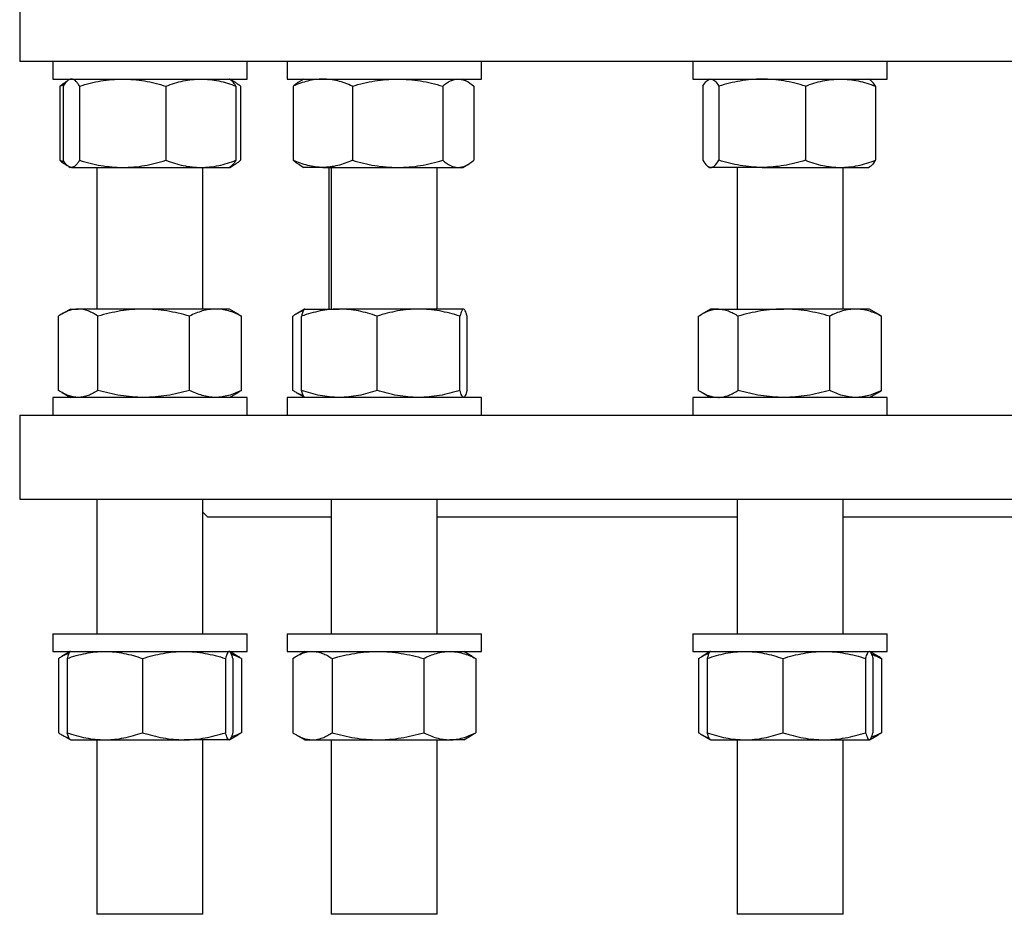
# Model space of a CAD drawing. Header units: millimetres. Extents: x 19 to 951, y 36 to 957.
# Tile 1 of 9: x 31 to 254, y 36 to 238. Entities that reach past the tile are written whole.
import ezdxf

# ---------------------------------------------------------------- set-up
doc = ezdxf.new("R2010")
doc.units = ezdxf.units.MM

msp = doc.modelspace()

# ---------------------------------------------------------------- linework, layer by layer
at = {"color": 7, "linetype": 'Continuous', "lineweight": 25}
for p, q in [((31.39, 242.9), (31.39, 228.9)), ((486.39, 228.9), (31.39, 228.9)), ((38.88, 228.9), (38.88, 224.9)), ((82.88, 224.9), (82.88, 228.9)), ((91.94, 228.9), (91.94, 224.9)), ((135.94, 224.9), (135.94, 228.9)), ((183.84, 228.9), (183.84, 224.9)), ((227.84, 224.9), (227.84, 228.9)), ((38.88, 224.9), (80.8, 224.9)), ((40.49, 223.29), (41.56, 223.74)), ((40.49, 223.29), (40.49, 206.51)), ((41.26, 223.29), (41.26, 206.51)), ((42.18, 224.46), (41.81, 224.24)), ((42.82, 224.9), (42.52, 224.73)), ((44.94, 223.29), (44.94, 206.51)), ((64.5, 223.29), (64.5, 206.51)), ((79.11, 224.73), (78.82, 224.9)), ((80.07, 224.25), (78.94, 224.9)), ((80.37, 223.29), (80.37, 206.51)), ((80.8, 224.9), (82.88, 224.9)), ((81.4, 223.29), (81.4, 206.51)), ((91.94, 224.9), (135.94, 224.9)), ((93.31, 223.29), (93.31, 206.51)), ((95.77, 224.9), (94.64, 224.24)), ((106.73, 223.29), (106.73, 206.51)), ((127.19, 223.29), (127.19, 206.51)), ((132.9, 224.24), (131.77, 224.9)), ((134.22, 223.29), (134.22, 206.51)), ((183.84, 224.9), (227.84, 224.9)), ((186.05, 223.29), (186.05, 206.51)), ((187.61, 224.9), (187.31, 224.73)), ((189.73, 223.29), (189.73, 206.51)), ((209.29, 223.29), (209.29, 206.51)), ((223.9, 224.73), (223.61, 224.9)), ((225.16, 223.29), (225.16, 206.51)), ((40.49, 206.51), (41.56, 206.06)), ((41.81, 205.55), (42.18, 205.34)), ((78.94, 204.9), (80.07, 205.55)), ((94.64, 205.55), (95.77, 204.9)), ((131.77, 204.9), (132.9, 205.55)), ((42.52, 205.07), (42.82, 204.9)), ((43.1, 204.9), (42.82, 204.9)), ((43.1, 204.9), (54.72, 204.9)), ((48.88, 204.9), (48.88, 172.84)), ((54.72, 204.9), (72.44, 204.9)), ((72.44, 204.9), (78.82, 204.9)), ((72.88, 172.84), (72.88, 204.9)), ((78.82, 204.9), (79.11, 205.07)), ((78.82, 204.9), (78.94, 204.9)), ((100.02, 204.9), (95.77, 204.9)), ((100.02, 204.9), (116.96, 204.9)), ((101.39, 204.9), (101.39, 172.84)), ((101.94, 204.9), (101.94, 172.84)), ((116.96, 204.9), (130.71, 204.9)), ((125.94, 172.84), (125.94, 204.9)), ((130.71, 204.9), (131.77, 204.9)), ((187.31, 205.07), (187.61, 204.9)), ((187.61, 204.9), (187.89, 204.9)), ((199.51, 204.9), (187.89, 204.9)), ((193.84, 204.9), (193.84, 172.84)), ((199.51, 204.9), (217.23, 204.9)), ((217.23, 204.9), (223.61, 204.9)), ((217.84, 172.84), (217.84, 204.9)), ((223.61, 204.9), (223.9, 205.07)), ((42.88, 172.84), (40.93, 171.71)), ((42.88, 172.84), (44.64, 172.84)), ((59.48, 172.84), (44.64, 172.84)), ((75.72, 172.84), (59.48, 172.84)), ((78.88, 172.84), (75.72, 172.84)), ((80.83, 171.71), (78.88, 172.84)), ((95.88, 172.81), (93.99, 171.71)), ((95.94, 172.84), (95.88, 172.81)), ((95.94, 172.84), (103.75, 172.84)), ((121.7, 172.84), (103.75, 172.84)), ((131.88, 172.84), (121.7, 172.84)), ((131.94, 172.84), (131.88, 172.84)), ((132, 172.8), (131.94, 172.84)), ((187.84, 172.84), (185.88, 171.71)), ((189.6, 172.84), (187.84, 172.84)), ((189.6, 172.84), (204.44, 172.84)), ((220.68, 172.84), (204.44, 172.84)), ((223.84, 172.84), (220.68, 172.84)), ((225.79, 171.71), (223.84, 172.84)), ((225.79, 171.71), (226.56, 171.23)), ((40.16, 154.44), (40.16, 171.23)), ((49.12, 154.44), (49.12, 171.23)), ((69.84, 154.44), (69.84, 171.23)), ((81.6, 154.44), (81.6, 171.23)), ((93.22, 154.44), (93.22, 171.23)), ((95.18, 154.44), (95.18, 171.23)), ((112.32, 154.44), (112.32, 171.23)), ((131.08, 154.44), (131.08, 171.23)), ((132.69, 154.44), (132.69, 171.23)), ((185.11, 154.44), (185.11, 171.23)), ((194.08, 154.44), (194.08, 171.23)), ((214.8, 154.44), (214.8, 171.23)), ((226.56, 154.44), (226.56, 171.23)), ((40.93, 153.96), (42.88, 152.84)), ((78.88, 152.84), (80.83, 153.96)), ((93.99, 153.96), (95.88, 152.87)), ((185.88, 153.97), (187.84, 152.84)), ((223.84, 152.84), (225.79, 153.96)), ((225.79, 153.97), (226.56, 154.44)), ((38.88, 152.84), (38.88, 148.84)), ((82.88, 152.84), (38.88, 152.84)), ((82.88, 148.84), (82.88, 152.84)), ((91.94, 152.84), (91.94, 148.84)), ((135.94, 152.84), (91.94, 152.84)), ((95.88, 152.87), (95.94, 152.84)), ((131.94, 152.84), (132, 152.87)), ((135.94, 148.84), (135.94, 152.84)), ((183.84, 152.84), (183.84, 148.84)), ((185.47, 152.84), (183.84, 152.84)), ((227.84, 152.84), (185.47, 152.84)), ((227.84, 148.84), (227.84, 152.84)), ((31.39, 148.84), (31.39, 129.84)), ((31.39, 148.84), (486.39, 148.84)), ((31.39, 129.84), (486.39, 129.84)), ((48.88, 129.84), (48.88, 99.34)), ((72.88, 99.34), (72.88, 129.84)), ((101.94, 129.84), (101.94, 99.34)), ((125.94, 99.34), (125.94, 129.84)), ((193.84, 129.84), (193.84, 99.34)), ((217.84, 99.34), (217.84, 129.84)), ((72.88, 126.85), (73.89, 125.84)), ((73.89, 125.84), (101.94, 125.84)), ((125.94, 125.84), (193.84, 125.84)), ((217.84, 125.84), (299.95, 125.84)), ((38.88, 99.34), (38.88, 95.34)), ((38.88, 99.34), (44.28, 99.34)), ((44.28, 99.34), (82.88, 99.34)), ((82.88, 95.34), (82.88, 99.34)), ((91.94, 99.34), (91.94, 95.34)), ((91.94, 99.34), (106.78, 99.34)), ((106.78, 99.34), (135.94, 99.34)), ((135.94, 95.34), (135.94, 99.34)), ((183.84, 99.34), (183.84, 95.34)), ((183.84, 99.34), (210.04, 99.34)), ((210.04, 99.34), (227.84, 99.34)), ((227.84, 95.34), (227.84, 99.34)), ((38.88, 95.34), (44.28, 95.34)), ((40.16, 93.73), (40.16, 76.94)), ((42.82, 95.3), (40.94, 94.22)), ((42.11, 93.73), (42.11, 76.94)), ((42.88, 95.34), (42.82, 95.3)), ((44.28, 95.34), (82.88, 95.34)), ((59.23, 93.73), (59.23, 76.94)), ((78, 93.73), (78, 76.94)), ((78.94, 95.3), (78.88, 95.34)), ((80.81, 94.22), (78.96, 95.29)), ((79.65, 93.73), (79.65, 76.94)), ((81.6, 93.73), (81.6, 76.94)), ((91.94, 95.34), (106.78, 95.34)), ((93.22, 93.73), (93.22, 76.94)), ((95.94, 95.34), (94, 94.22)), ((102.15, 93.73), (102.15, 76.94)), ((106.78, 95.34), (135.94, 95.34)), ((122.87, 93.73), (122.87, 76.94)), ((133.87, 94.22), (131.94, 95.34)), ((133.87, 94.22), (134.66, 93.73)), ((134.66, 93.73), (134.66, 76.94)), ((183.84, 95.34), (210.04, 95.34)), ((185.12, 93.73), (185.12, 76.94)), ((187.77, 95.3), (185.9, 94.22)), ((187.07, 93.73), (187.07, 76.94)), ((187.84, 95.34), (187.77, 95.3)), ((204.19, 93.73), (204.19, 76.94)), ((210.04, 95.34), (227.84, 95.34)), ((222.95, 93.73), (222.95, 76.94)), ((223.9, 95.3), (223.84, 95.34)), ((225.77, 94.22), (223.94, 95.28)), ((224.6, 93.73), (224.6, 76.94)), ((226.56, 93.73), (226.56, 76.94)), ((40.94, 76.45), (42.82, 75.37)), ((78.96, 75.39), (80.81, 76.45)), ((94, 76.46), (95.94, 75.34)), ((131.94, 75.34), (133.87, 76.45)), ((133.87, 76.46), (134.66, 76.94)), ((185.9, 76.45), (187.77, 75.37)), ((223.94, 75.39), (225.77, 76.45)), ((42.82, 75.37), (42.88, 75.34)), ((42.88, 75.34), (50.67, 75.34)), ((48.88, 75.34), (48.88, 35.84)), ((50.67, 75.34), (68.61, 75.34)), ((78.82, 75.34), (68.61, 75.34)), ((72.88, 35.84), (72.88, 75.34)), ((78.82, 75.34), (78.88, 75.34)), ((78.88, 75.34), (78.94, 75.37)), ((95.94, 75.34), (97.68, 75.34)), ((97.68, 75.34), (112.51, 75.34)), ((101.94, 75.34), (101.94, 35.84)), ((112.51, 75.34), (128.76, 75.34)), ((125.94, 35.84), (125.94, 75.34)), ((131.94, 75.34), (128.76, 75.34)), ((187.77, 75.37), (187.84, 75.34)), ((187.84, 75.34), (195.63, 75.34)), ((193.84, 75.34), (193.84, 35.84)), ((195.63, 75.34), (213.57, 75.34)), ((213.57, 75.34), (223.78, 75.34)), ((217.84, 35.84), (217.84, 75.34)), ((223.84, 75.34), (223.78, 75.34)), ((223.84, 75.34), (223.9, 75.37)), ((71.37, 35.84), (48.88, 35.84)), ((72.88, 35.84), (71.37, 35.84)), ((125.94, 35.84), (101.94, 35.84)), ((217.84, 35.84), (193.84, 35.84))]:
    msp.add_line(p, q, dxfattribs=at)
for points, knots in [([(40.49, 223.29), (40.75, 223.51), (41.18, 223.87), (41.63, 224.13), (41.81, 224.24)], [0, 0, 0, 0, 0.593092, 1, 1, 1, 1]), ([(43.1, 224.9), (42.95, 224.9), (42.79, 224.86), (42.48, 224.71), (42.32, 224.6), (41.86, 224.18), (41.56, 223.78), (41.26, 223.29)], [0, 0, 0, 0, 0.25, 0.25, 0.5, 0.5, 1, 1, 1, 1]), ([(44.94, 223.29), (44.8, 223.54), (44.64, 223.76), (44.34, 224.16), (44.18, 224.33), (43.72, 224.75), (43.41, 224.9), (43.1, 224.9)], [0, 0, 0, 0, 0.25, 0.25, 0.5, 0.5, 1, 1, 1, 1]), ([(44.94, 223.29), (46.54, 223.78), (48.16, 224.19), (51.41, 224.75), (53.06, 224.9), (54.72, 224.9)], [0, 0, 0, 0, 0.5, 0.5, 1, 1, 1, 1]), ([(54.72, 224.9), (55.14, 224.9), (55.56, 224.89), (56.39, 224.85), (56.8, 224.82), (58.04, 224.71), (58.85, 224.61), (61.3, 224.19), (62.91, 223.78), (64.5, 223.29)], [0, 0, 0, 0, 0.125, 0.125, 0.25, 0.25, 0.5, 0.5, 1, 1, 1, 1]), ([(64.5, 223.29), (65.8, 223.78), (67.11, 224.19), (69.75, 224.75), (71.09, 224.9), (72.44, 224.9)], [0, 0, 0, 0, 0.5, 0.5, 1, 1, 1, 1]), ([(72.44, 224.9), (72.78, 224.9), (73.11, 224.89), (73.79, 224.85), (74.12, 224.82), (75.13, 224.71), (75.79, 224.61), (77.77, 224.19), (79.08, 223.78), (80.37, 223.29)], [0, 0, 0, 0, 0.125, 0.125, 0.25, 0.25, 0.5, 0.5, 1, 1, 1, 1]), ([(80.37, 223.29), (80.24, 223.5), (79.99, 223.9), (79.61, 224.33), (79.33, 224.61), (79.16, 224.69), (79.11, 224.72)], [0, 0, 0, 0, 0.3273098, 0.6049111, 0.8824797, 1, 1, 1, 1]), ([(79.27, 224.62), (79.32, 224.61), (79.59, 224.52), (80.08, 224.25), (80.74, 223.83), (81.18, 223.47), (81.4, 223.29)], [0, 0, 0, 0, 0.0657031, 0.3749256, 0.6874473, 1, 1, 1, 1]), ([(100.02, 224.9), (99.46, 224.9), (98.89, 224.86), (97.74, 224.71), (97.18, 224.6), (95.5, 224.18), (94.4, 223.78), (93.31, 223.29)], [0, 0, 0, 0, 0.25, 0.25, 0.5, 0.5, 1, 1, 1, 1]), ([(94.64, 224.24), (94.56, 224.19), (94.29, 224.05), (93.85, 223.73), (93.49, 223.44), (93.31, 223.29)], [0, 0, 0, 0, 0.180975, 0.590539, 1, 1, 1, 1]), ([(106.73, 223.29), (106.19, 223.54), (105.63, 223.76), (104.52, 224.16), (103.96, 224.33), (102.28, 224.75), (101.16, 224.9), (100.02, 224.9)], [0, 0, 0, 0, 0.25, 0.25, 0.5, 0.5, 1, 1, 1, 1]), ([(106.73, 223.29), (108.41, 223.78), (110.09, 224.19), (113.5, 224.75), (115.22, 224.9), (116.96, 224.9)], [0, 0, 0, 0, 0.5, 0.5, 1, 1, 1, 1]), ([(116.96, 224.9), (117.39, 224.9), (117.83, 224.89), (118.7, 224.85), (119.13, 224.82), (120.42, 224.71), (121.28, 224.61), (123.84, 224.19), (125.52, 223.78), (127.19, 223.29)], [0, 0, 0, 0, 0.125, 0.125, 0.25, 0.25, 0.5, 0.5, 1, 1, 1, 1]), ([(127.19, 223.29), (127.76, 223.78), (128.34, 224.19), (129.51, 224.75), (130.11, 224.9), (130.71, 224.9)], [0, 0, 0, 0, 0.5, 0.5, 1, 1, 1, 1]), ([(130.71, 224.9), (130.86, 224.9), (131.01, 224.89), (131.3, 224.85), (131.45, 224.82), (131.9, 224.71), (132.19, 224.61), (133.07, 224.19), (133.65, 223.78), (134.22, 223.29)], [0, 0, 0, 0, 0.125, 0.125, 0.25, 0.25, 0.5, 0.5, 1, 1, 1, 1]), ([(186.05, 223.29), (186.35, 223.78), (186.65, 224.19), (187.27, 224.75), (187.58, 224.9), (187.89, 224.9)], [0, 0, 0, 0, 0.5, 0.5, 1, 1, 1, 1]), ([(187.89, 224.9), (187.97, 224.9), (188.05, 224.89), (188.2, 224.85), (188.28, 224.82), (188.52, 224.71), (188.67, 224.61), (189.13, 224.19), (189.43, 223.78), (189.73, 223.29)], [0, 0, 0, 0, 0.125, 0.125, 0.25, 0.25, 0.5, 0.5, 1, 1, 1, 1]), ([(199.51, 224.9), (198.68, 224.9), (197.85, 224.86), (196.19, 224.71), (195.37, 224.6), (192.92, 224.18), (191.32, 223.78), (189.73, 223.29)], [0, 0, 0, 0, 0.25, 0.25, 0.5, 0.5, 1, 1, 1, 1]), ([(209.29, 223.29), (208.49, 223.54), (207.69, 223.76), (206.07, 224.16), (205.26, 224.33), (202.81, 224.75), (201.17, 224.9), (199.51, 224.9)], [0, 0, 0, 0, 0.25, 0.25, 0.5, 0.5, 1, 1, 1, 1]), ([(209.29, 223.29), (210.59, 223.78), (211.9, 224.19), (214.54, 224.75), (215.88, 224.9), (217.23, 224.9)], [0, 0, 0, 0, 0.5, 0.5, 1, 1, 1, 1]), ([(217.23, 224.9), (217.56, 224.9), (217.9, 224.89), (218.58, 224.85), (218.91, 224.82), (219.92, 224.71), (220.58, 224.61), (222.56, 224.19), (223.87, 223.78), (225.16, 223.29)], [0, 0, 0, 0, 0.125, 0.125, 0.25, 0.25, 0.5, 0.5, 1, 1, 1, 1]), ([(225.16, 223.29), (225.06, 223.45), (224.87, 223.76), (224.57, 224.15), (224.26, 224.47), (224.04, 224.66), (223.91, 224.72), (223.9, 224.72)], [0, 0, 0, 0, 0.238547, 0.477162, 0.715652, 0.958646, 1, 1, 1, 1]), ([(40.49, 206.51), (40.75, 206.29), (41.18, 205.93), (41.63, 205.67), (41.81, 205.56)], [0, 0, 0, 0, 0.593092, 1, 1, 1, 1]), ([(43.1, 204.9), (42.95, 204.9), (42.79, 204.94), (42.48, 205.09), (42.32, 205.2), (41.86, 205.62), (41.56, 206.02), (41.26, 206.51)], [0, 0, 0, 0, 0.25, 0.25, 0.5, 0.5, 1, 1, 1, 1]), ([(44.94, 206.51), (44.8, 206.26), (44.64, 206.04), (44.34, 205.64), (44.18, 205.47), (43.72, 205.05), (43.41, 204.9), (43.1, 204.9)], [0, 0, 0, 0, 0.25, 0.25, 0.5, 0.5, 1, 1, 1, 1]), ([(44.94, 206.51), (46.54, 206.02), (48.16, 205.61), (51.41, 205.05), (53.06, 204.9), (54.72, 204.9)], [0, 0, 0, 0, 0.5, 0.5, 1, 1, 1, 1]), ([(54.72, 204.9), (55.14, 204.9), (55.56, 204.91), (56.39, 204.95), (56.8, 204.97), (58.04, 205.08), (58.85, 205.19), (61.3, 205.61), (62.91, 206.02), (64.5, 206.51)], [0, 0, 0, 0, 0.125, 0.125, 0.25, 0.25, 0.5, 0.5, 1, 1, 1, 1]), ([(64.5, 206.51), (65.8, 206.02), (67.11, 205.61), (69.75, 205.05), (71.09, 204.9), (72.44, 204.9)], [0, 0, 0, 0, 0.5, 0.5, 1, 1, 1, 1]), ([(72.44, 204.9), (72.78, 204.9), (73.11, 204.91), (73.79, 204.95), (74.12, 204.97), (75.13, 205.08), (75.79, 205.19), (77.77, 205.61), (79.08, 206.02), (80.37, 206.51)], [0, 0, 0, 0, 0.125, 0.125, 0.25, 0.25, 0.5, 0.5, 1, 1, 1, 1]), ([(80.37, 206.51), (80.24, 206.3), (79.99, 205.9), (79.61, 205.47), (79.33, 205.19), (79.16, 205.11), (79.11, 205.08)], [0, 0, 0, 0, 0.32731, 0.604911, 0.88248, 1, 1, 1, 1]), ([(79.27, 205.18), (79.32, 205.19), (79.59, 205.28), (80.08, 205.55), (80.74, 205.97), (81.18, 206.33), (81.4, 206.51)], [0, 0, 0, 0, 0.065703, 0.374926, 0.687447, 1, 1, 1, 1]), ([(100.02, 204.9), (99.46, 204.9), (98.89, 204.94), (97.74, 205.09), (97.18, 205.2), (95.5, 205.62), (94.4, 206.02), (93.31, 206.51)], [0, 0, 0, 0, 0.25, 0.25, 0.5, 0.5, 1, 1, 1, 1]), ([(94.64, 205.56), (94.56, 205.61), (94.29, 205.75), (93.85, 206.07), (93.49, 206.36), (93.31, 206.51)], [0, 0, 0, 0, 0.180975, 0.590539, 1, 1, 1, 1]), ([(106.73, 206.51), (106.19, 206.26), (105.63, 206.04), (104.52, 205.64), (103.96, 205.47), (102.28, 205.05), (101.16, 204.9), (100.02, 204.9)], [0, 0, 0, 0, 0.25, 0.25, 0.5, 0.5, 1, 1, 1, 1]), ([(106.73, 206.51), (108.41, 206.02), (110.09, 205.61), (113.5, 205.05), (115.22, 204.9), (116.96, 204.9)], [0, 0, 0, 0, 0.5, 0.5, 1, 1, 1, 1]), ([(116.96, 204.9), (117.39, 204.9), (117.83, 204.91), (118.7, 204.95), (119.13, 204.97), (120.42, 205.08), (121.28, 205.19), (123.84, 205.61), (125.52, 206.02), (127.19, 206.51)], [0, 0, 0, 0, 0.125, 0.125, 0.25, 0.25, 0.5, 0.5, 1, 1, 1, 1]), ([(127.19, 206.51), (127.76, 206.02), (128.34, 205.61), (129.51, 205.05), (130.11, 204.9), (130.71, 204.9)], [0, 0, 0, 0, 0.5, 0.5, 1, 1, 1, 1]), ([(130.71, 204.9), (130.86, 204.9), (131.01, 204.91), (131.3, 204.95), (131.45, 204.97), (131.9, 205.08), (132.19, 205.19), (133.07, 205.61), (133.65, 206.02), (134.22, 206.51)], [0, 0, 0, 0, 0.125, 0.125, 0.25, 0.25, 0.5, 0.5, 1, 1, 1, 1]), ([(186.05, 206.51), (186.35, 206.02), (186.65, 205.61), (187.27, 205.05), (187.58, 204.9), (187.89, 204.9)], [0, 0, 0, 0, 0.5, 0.5, 1, 1, 1, 1]), ([(187.89, 204.9), (187.97, 204.9), (188.05, 204.91), (188.2, 204.95), (188.28, 204.97), (188.52, 205.08), (188.67, 205.19), (189.13, 205.61), (189.43, 206.02), (189.73, 206.51)], [0, 0, 0, 0, 0.125, 0.125, 0.25, 0.25, 0.5, 0.5, 1, 1, 1, 1]), ([(199.51, 204.9), (198.68, 204.9), (197.85, 204.94), (196.19, 205.09), (195.37, 205.2), (192.92, 205.62), (191.32, 206.02), (189.73, 206.51)], [0, 0, 0, 0, 0.25, 0.25, 0.5, 0.5, 1, 1, 1, 1]), ([(209.29, 206.51), (208.49, 206.26), (207.69, 206.04), (206.07, 205.64), (205.26, 205.47), (202.81, 205.05), (201.17, 204.9), (199.51, 204.9)], [0, 0, 0, 0, 0.25, 0.25, 0.5, 0.5, 1, 1, 1, 1]), ([(209.29, 206.51), (210.59, 206.02), (211.9, 205.61), (214.54, 205.05), (215.88, 204.9), (217.23, 204.9)], [0, 0, 0, 0, 0.5, 0.5, 1, 1, 1, 1]), ([(217.23, 204.9), (217.56, 204.9), (217.9, 204.91), (218.58, 204.95), (218.91, 204.97), (219.92, 205.08), (220.58, 205.19), (222.56, 205.61), (223.87, 206.02), (225.16, 206.51)], [0, 0, 0, 0, 0.125, 0.125, 0.25, 0.25, 0.5, 0.5, 1, 1, 1, 1]), ([(225.16, 206.51), (225.06, 206.35), (224.87, 206.04), (224.57, 205.65), (224.26, 205.33), (224.04, 205.14), (223.91, 205.08), (223.9, 205.07)], [0, 0, 0, 0, 0.238547, 0.477162, 0.715652, 0.958646, 1, 1, 1, 1]), ([(44.64, 172.84), (44.45, 172.84), (44.26, 172.83), (43.88, 172.79), (43.69, 172.76), (43.12, 172.65), (42.75, 172.54), (41.63, 172.12), (40.89, 171.72), (40.16, 171.23)], [0, 0, 0, 0, 0.125, 0.125, 0.25, 0.25, 0.5, 0.5, 1, 1, 1, 1]), ([(49.12, 171.23), (48.39, 171.72), (47.65, 172.12), (46.16, 172.68), (45.4, 172.84), (44.64, 172.84)], [0, 0, 0, 0, 0.5, 0.5, 1, 1, 1, 1]), ([(59.48, 172.84), (59.04, 172.84), (58.6, 172.83), (57.72, 172.79), (57.28, 172.76), (55.97, 172.65), (55.1, 172.54), (52.52, 172.12), (50.81, 171.72), (49.12, 171.23)], [0, 0, 0, 0, 0.125, 0.125, 0.25, 0.25, 0.5, 0.5, 1, 1, 1, 1]), ([(69.84, 171.23), (68.15, 171.72), (66.44, 172.12), (62.99, 172.68), (61.25, 172.84), (59.48, 172.84)], [0, 0, 0, 0, 0.5, 0.5, 1, 1, 1, 1]), ([(75.72, 172.84), (75.22, 172.84), (74.72, 172.8), (73.72, 172.65), (73.23, 172.54), (71.76, 172.12), (70.79, 171.71), (69.84, 171.23)], [0, 0, 0, 0, 0.25, 0.25, 0.5, 0.5, 1, 1, 1, 1]), ([(81.6, 171.23), (81.12, 171.47), (80.64, 171.7), (79.66, 172.1), (79.17, 172.27), (77.7, 172.69), (76.72, 172.84), (75.72, 172.84)], [0, 0, 0, 0, 0.25, 0.25, 0.5, 0.5, 1, 1, 1, 1]), ([(80.83, 171.71), (80.86, 171.69), (81.12, 171.55), (81.37, 171.38), (81.6, 171.23)], [0, 0, 0, 0, 0.1090885, 1, 1, 1, 1]), ([(95.62, 172.46), (95.51, 172.43), (95.17, 172.31), (94.59, 172.05), (93.9, 171.67), (93.44, 171.38), (93.22, 171.23)], [0, 0, 0, 0, 0.132342, 0.421498, 0.710786, 1, 1, 1, 1]), ([(103.75, 172.84), (103.39, 172.84), (103.02, 172.83), (102.3, 172.79), (101.93, 172.76), (100.85, 172.65), (100.13, 172.54), (97.99, 172.12), (96.58, 171.72), (95.18, 171.23)], [0, 0, 0, 0, 0.125, 0.125, 0.25, 0.25, 0.5, 0.5, 1, 1, 1, 1]), ([(95.88, 172.8), (95.85, 172.78), (95.77, 172.73), (95.64, 172.53), (95.49, 172.2), (95.33, 171.76), (95.23, 171.41), (95.18, 171.23)], [0, 0, 0, 0, 0.128217, 0.344984, 0.561773, 0.780876, 1, 1, 1, 1]), ([(112.32, 171.23), (110.92, 171.72), (109.51, 172.12), (106.66, 172.68), (105.21, 172.84), (103.75, 172.84)], [0, 0, 0, 0, 0.5, 0.5, 1, 1, 1, 1]), ([(121.7, 172.84), (121.3, 172.84), (120.9, 172.83), (120.11, 172.79), (119.71, 172.76), (118.52, 172.65), (117.74, 172.54), (115.4, 172.12), (113.85, 171.72), (112.32, 171.23)], [0, 0, 0, 0, 0.125, 0.125, 0.25, 0.25, 0.5, 0.5, 1, 1, 1, 1]), ([(131.08, 171.23), (129.54, 171.72), (128, 172.12), (124.87, 172.68), (123.3, 172.84), (121.7, 172.84)], [0, 0, 0, 0, 0.5, 0.5, 1, 1, 1, 1]), ([(131.88, 172.84), (131.81, 172.84), (131.75, 172.8), (131.61, 172.65), (131.54, 172.54), (131.34, 172.12), (131.21, 171.71), (131.08, 171.23)], [0, 0, 0, 0, 0.25, 0.25, 0.5, 0.5, 1, 1, 1, 1]), ([(132.69, 171.23), (132.62, 171.47), (132.56, 171.7), (132.42, 172.1), (132.36, 172.27), (132.15, 172.69), (132.02, 172.84), (131.88, 172.84)], [0, 0, 0, 0, 0.25, 0.25, 0.5, 0.5, 1, 1, 1, 1]), ([(185.11, 171.23), (185.48, 171.47), (185.85, 171.7), (186.59, 172.1), (186.96, 172.27), (188.09, 172.69), (188.84, 172.84), (189.6, 172.84)], [0, 0, 0, 0, 0.25, 0.25, 0.5, 0.5, 1, 1, 1, 1]), ([(189.6, 172.84), (189.97, 172.84), (190.36, 172.8), (191.12, 172.65), (191.5, 172.54), (192.62, 172.12), (193.35, 171.71), (194.08, 171.23)], [0, 0, 0, 0, 0.25, 0.25, 0.5, 0.5, 1, 1, 1, 1]), ([(204.44, 172.84), (204, 172.84), (203.56, 172.83), (202.68, 172.79), (202.24, 172.76), (200.93, 172.65), (200.06, 172.54), (197.47, 172.12), (195.77, 171.72), (194.08, 171.23)], [0, 0, 0, 0, 0.125, 0.125, 0.25, 0.25, 0.5, 0.5, 1, 1, 1, 1]), ([(214.8, 171.23), (213.1, 171.72), (211.4, 172.12), (207.95, 172.68), (206.2, 172.84), (204.44, 172.84)], [0, 0, 0, 0, 0.5, 0.5, 1, 1, 1, 1]), ([(220.68, 172.84), (220.43, 172.84), (220.18, 172.83), (219.68, 172.79), (219.43, 172.76), (218.69, 172.65), (218.19, 172.54), (216.73, 172.12), (215.76, 171.72), (214.8, 171.23)], [0, 0, 0, 0, 0.125, 0.125, 0.25, 0.25, 0.5, 0.5, 1, 1, 1, 1]), ([(226.56, 171.23), (225.6, 171.72), (224.63, 172.12), (222.67, 172.68), (221.68, 172.84), (220.68, 172.84)], [0, 0, 0, 0, 0.5, 0.5, 1, 1, 1, 1]), ([(44.64, 152.84), (44.45, 152.84), (44.26, 152.85), (43.88, 152.88), (43.69, 152.91), (43.12, 153.02), (42.75, 153.13), (41.63, 153.55), (40.89, 153.96), (40.16, 154.44)], [0, 0, 0, 0, 0.125, 0.125, 0.25, 0.25, 0.5, 0.5, 1, 1, 1, 1]), ([(49.12, 154.44), (48.39, 153.95), (47.65, 153.55), (46.16, 152.99), (45.4, 152.84), (44.64, 152.84)], [0, 0, 0, 0, 0.5, 0.5, 1, 1, 1, 1]), ([(59.48, 152.84), (59.04, 152.84), (58.6, 152.85), (57.72, 152.88), (57.28, 152.91), (55.97, 153.02), (55.1, 153.13), (52.52, 153.55), (50.81, 153.96), (49.12, 154.44)], [0, 0, 0, 0, 0.125, 0.125, 0.25, 0.25, 0.5, 0.5, 1, 1, 1, 1]), ([(69.84, 154.44), (68.15, 153.95), (66.44, 153.55), (62.99, 152.99), (61.25, 152.84), (59.48, 152.84)], [0, 0, 0, 0, 0.5, 0.5, 1, 1, 1, 1]), ([(75.72, 152.84), (75.22, 152.84), (74.72, 152.87), (73.72, 153.02), (73.23, 153.13), (71.76, 153.56), (70.79, 153.96), (69.84, 154.44)], [0, 0, 0, 0, 0.25, 0.25, 0.5, 0.5, 1, 1, 1, 1]), ([(81.6, 154.44), (81.12, 154.2), (80.64, 153.98), (79.66, 153.58), (79.17, 153.41), (77.7, 152.99), (76.72, 152.84), (75.72, 152.84)], [0, 0, 0, 0, 0.25, 0.25, 0.5, 0.5, 1, 1, 1, 1]), ([(80.83, 153.97), (80.86, 153.98), (81.12, 154.12), (81.37, 154.29), (81.6, 154.44)], [0, 0, 0, 0, 0.109088, 1, 1, 1, 1]), ([(95.62, 153.21), (95.51, 153.25), (95.17, 153.36), (94.59, 153.63), (93.9, 154), (93.44, 154.3), (93.22, 154.44)], [0, 0, 0, 0, 0.132342, 0.421498, 0.710786, 1, 1, 1, 1]), ([(103.75, 152.84), (103.39, 152.84), (103.02, 152.85), (102.3, 152.88), (101.93, 152.91), (100.85, 153.02), (100.13, 153.13), (97.99, 153.55), (96.58, 153.96), (95.18, 154.44)], [0, 0, 0, 0, 0.125, 0.125, 0.25, 0.25, 0.5, 0.5, 1, 1, 1, 1]), ([(95.88, 152.87), (95.85, 152.89), (95.77, 152.95), (95.64, 153.15), (95.49, 153.48), (95.33, 153.91), (95.23, 154.27), (95.18, 154.44)], [0, 0, 0, 0, 0.128217, 0.344984, 0.561773, 0.780876, 1, 1, 1, 1]), ([(112.32, 154.44), (110.92, 153.95), (109.51, 153.55), (106.66, 152.99), (105.21, 152.84), (103.75, 152.84)], [0, 0, 0, 0, 0.5, 0.5, 1, 1, 1, 1]), ([(121.7, 152.84), (121.3, 152.84), (120.9, 152.85), (120.11, 152.88), (119.71, 152.91), (118.52, 153.02), (117.74, 153.13), (115.4, 153.55), (113.85, 153.96), (112.32, 154.44)], [0, 0, 0, 0, 0.125, 0.125, 0.25, 0.25, 0.5, 0.5, 1, 1, 1, 1]), ([(131.08, 154.44), (129.54, 153.95), (128, 153.55), (124.87, 152.99), (123.3, 152.84), (121.7, 152.84)], [0, 0, 0, 0, 0.5, 0.5, 1, 1, 1, 1]), ([(131.88, 152.84), (131.81, 152.84), (131.75, 152.87), (131.61, 153.02), (131.54, 153.13), (131.34, 153.56), (131.21, 153.96), (131.08, 154.44)], [0, 0, 0, 0, 0.25, 0.25, 0.5, 0.5, 1, 1, 1, 1]), ([(132.69, 154.44), (132.62, 154.2), (132.56, 153.98), (132.42, 153.58), (132.36, 153.41), (132.15, 152.99), (132.02, 152.84), (131.88, 152.84)], [0, 0, 0, 0, 0.25, 0.25, 0.5, 0.5, 1, 1, 1, 1]), ([(185.11, 154.44), (185.48, 154.2), (185.85, 153.98), (186.59, 153.58), (186.96, 153.41), (188.09, 152.99), (188.84, 152.84), (189.6, 152.84)], [0, 0, 0, 0, 0.25, 0.25, 0.5, 0.5, 1, 1, 1, 1]), ([(189.6, 152.84), (189.97, 152.84), (190.36, 152.87), (191.12, 153.02), (191.5, 153.13), (192.62, 153.56), (193.35, 153.96), (194.08, 154.44)], [0, 0, 0, 0, 0.25, 0.25, 0.5, 0.5, 1, 1, 1, 1]), ([(204.44, 152.84), (204, 152.84), (203.56, 152.85), (202.68, 152.88), (202.24, 152.91), (200.93, 153.02), (200.06, 153.13), (197.47, 153.55), (195.77, 153.96), (194.08, 154.44)], [0, 0, 0, 0, 0.125, 0.125, 0.25, 0.25, 0.5, 0.5, 1, 1, 1, 1]), ([(214.8, 154.44), (213.1, 153.95), (211.4, 153.55), (207.95, 152.99), (206.2, 152.84), (204.44, 152.84)], [0, 0, 0, 0, 0.5, 0.5, 1, 1, 1, 1]), ([(220.68, 152.84), (220.43, 152.84), (220.18, 152.85), (219.68, 152.88), (219.43, 152.91), (218.69, 153.02), (218.19, 153.13), (216.73, 153.55), (215.76, 153.96), (214.8, 154.44)], [0, 0, 0, 0, 0.125, 0.125, 0.25, 0.25, 0.5, 0.5, 1, 1, 1, 1]), ([(226.56, 154.44), (225.6, 153.95), (224.63, 153.55), (222.67, 152.99), (221.68, 152.84), (220.68, 152.84)], [0, 0, 0, 0, 0.5, 0.5, 1, 1, 1, 1]), ([(40.16, 93.73), (40.4, 93.89), (40.88, 94.2), (41.61, 94.58), (42.17, 94.84), (42.48, 94.94), (42.55, 94.96)], [0, 0, 0, 0, 0.305332, 0.6107505, 0.9160099, 1, 1, 1, 1]), ([(42.11, 93.73), (43.51, 94.22), (44.92, 94.62), (47.77, 95.18), (49.21, 95.34), (50.67, 95.34)], [0, 0, 0, 0, 0.5, 0.5, 1, 1, 1, 1]), ([(42.82, 95.3), (42.79, 95.28), (42.71, 95.22), (42.58, 95.03), (42.42, 94.7), (42.26, 94.26), (42.16, 93.91), (42.11, 93.73)], [0, 0, 0, 0, 0.125285, 0.342781, 0.560299, 0.780139, 1, 1, 1, 1]), ([(50.67, 95.34), (51.03, 95.34), (51.4, 95.33), (52.13, 95.29), (52.49, 95.26), (53.57, 95.15), (54.29, 95.04), (56.43, 94.62), (57.83, 94.22), (59.23, 93.73)], [0, 0, 0, 0, 0.125, 0.125, 0.25, 0.25, 0.5, 0.5, 1, 1, 1, 1]), ([(59.23, 93.73), (60.77, 94.22), (62.31, 94.62), (65.44, 95.18), (67.02, 95.34), (68.61, 95.34)], [0, 0, 0, 0, 0.5, 0.5, 1, 1, 1, 1]), ([(68.61, 95.34), (69.01, 95.34), (69.41, 95.33), (70.21, 95.29), (70.61, 95.26), (71.79, 95.15), (72.58, 95.04), (74.92, 94.62), (76.47, 94.22), (78, 93.73)], [0, 0, 0, 0, 0.125, 0.125, 0.25, 0.25, 0.5, 0.5, 1, 1, 1, 1]), ([(78.82, 95.34), (78.75, 95.34), (78.68, 95.3), (78.54, 95.15), (78.47, 95.04), (78.27, 94.62), (78.13, 94.21), (78, 93.73)], [0, 0, 0, 0, 0.25, 0.25, 0.5, 0.5, 1, 1, 1, 1]), ([(79.65, 93.73), (79.58, 93.97), (79.51, 94.2), (79.38, 94.6), (79.31, 94.77), (79.1, 95.19), (78.96, 95.34), (78.82, 95.34)], [0, 0, 0, 0, 0.25, 0.25, 0.5, 0.5, 1, 1, 1, 1]), ([(81.6, 93.73), (81.16, 93.94), (80.41, 94.31), (79.65, 94.58), (79.33, 94.69)], [0, 0, 0, 0, 0.580608, 1, 1, 1, 1]), ([(81.6, 93.73), (81.36, 93.89), (81.1, 94.07), (80.83, 94.21), (80.81, 94.22)], [0, 0, 0, 0, 0.921423, 1, 1, 1, 1]), ([(93.22, 93.73), (93.58, 93.97), (93.95, 94.2), (94.69, 94.6), (95.06, 94.77), (96.18, 95.19), (96.93, 95.34), (97.68, 95.34)], [0, 0, 0, 0, 0.25, 0.25, 0.5, 0.5, 1, 1, 1, 1]), ([(97.68, 95.34), (98.06, 95.34), (98.44, 95.3), (99.2, 95.15), (99.58, 95.04), (100.7, 94.62), (101.43, 94.21), (102.15, 93.73)], [0, 0, 0, 0, 0.25, 0.25, 0.5, 0.5, 1, 1, 1, 1]), ([(102.15, 93.73), (103.84, 94.22), (105.55, 94.62), (109, 95.18), (110.74, 95.34), (112.51, 95.34)], [0, 0, 0, 0, 0.5, 0.5, 1, 1, 1, 1]), ([(112.51, 95.34), (112.95, 95.34), (113.39, 95.33), (114.27, 95.29), (114.71, 95.26), (116.02, 95.15), (116.89, 95.04), (119.47, 94.62), (121.18, 94.22), (122.87, 93.73)], [0, 0, 0, 0, 0.125, 0.125, 0.25, 0.25, 0.5, 0.5, 1, 1, 1, 1]), ([(122.87, 93.73), (123.83, 94.22), (124.8, 94.62), (126.77, 95.18), (127.76, 95.34), (128.76, 95.34)], [0, 0, 0, 0, 0.5, 0.5, 1, 1, 1, 1]), ([(128.76, 95.34), (129.01, 95.34), (129.26, 95.33), (129.76, 95.29), (130.01, 95.26), (130.76, 95.15), (131.25, 95.04), (132.72, 94.62), (133.69, 94.22), (134.66, 93.73)], [0, 0, 0, 0, 0.125, 0.125, 0.25, 0.25, 0.5, 0.5, 1, 1, 1, 1]), ([(185.12, 93.73), (185.36, 93.89), (185.84, 94.2), (186.57, 94.58), (187.13, 94.84), (187.44, 94.94), (187.51, 94.96)], [0, 0, 0, 0, 0.305143, 0.610372, 0.915442, 1, 1, 1, 1]), ([(187.07, 93.73), (187.76, 93.97), (188.47, 94.2), (189.89, 94.6), (190.6, 94.77), (192.74, 95.19), (194.18, 95.34), (195.63, 95.34)], [0, 0, 0, 0, 0.25, 0.25, 0.5, 0.5, 1, 1, 1, 1]), ([(187.78, 95.29), (187.75, 95.28), (187.69, 95.25), (187.58, 95.1), (187.45, 94.86), (187.32, 94.55), (187.19, 94.17), (187.11, 93.88), (187.07, 93.73)], [0, 0, 0, 0, 0.101533, 0.279348, 0.457073, 0.63801, 0.819028, 1, 1, 1, 1]), ([(195.63, 95.34), (196.35, 95.34), (197.08, 95.3), (198.54, 95.15), (199.26, 95.04), (201.4, 94.62), (202.8, 94.21), (204.19, 93.73)], [0, 0, 0, 0, 0.25, 0.25, 0.5, 0.5, 1, 1, 1, 1]), ([(204.19, 93.73), (205.72, 94.22), (207.27, 94.62), (210.39, 95.18), (211.97, 95.34), (213.57, 95.34)], [0, 0, 0, 0, 0.5, 0.5, 1, 1, 1, 1]), ([(213.57, 95.34), (213.97, 95.34), (214.37, 95.33), (215.17, 95.29), (215.56, 95.26), (216.75, 95.15), (217.54, 95.04), (219.88, 94.62), (221.42, 94.22), (222.95, 93.73)], [0, 0, 0, 0, 0.125, 0.125, 0.25, 0.25, 0.5, 0.5, 1, 1, 1, 1]), ([(222.95, 93.73), (223.09, 94.22), (223.23, 94.62), (223.5, 95.18), (223.64, 95.34), (223.78, 95.34)], [0, 0, 0, 0, 0.5, 0.5, 1, 1, 1, 1]), ([(223.78, 95.34), (223.81, 95.34), (223.85, 95.33), (223.92, 95.29), (223.95, 95.26), (224.06, 95.15), (224.13, 95.04), (224.33, 94.62), (224.47, 94.22), (224.6, 93.73)], [0, 0, 0, 0, 0.125, 0.125, 0.25, 0.25, 0.5, 0.5, 1, 1, 1, 1]), ([(224.29, 94.69), (224.44, 94.64), (224.9, 94.49), (225.65, 94.17), (226.25, 93.88), (226.56, 93.73)], [0, 0, 0, 0, 0.19818, 0.599141, 1, 1, 1, 1]), ([(226.56, 93.73), (226.32, 93.89), (226.06, 94.07), (225.79, 94.21), (225.77, 94.22)], [0, 0, 0, 0, 0.921423, 1, 1, 1, 1]), ([(40.16, 76.94), (40.4, 76.79), (40.88, 76.48), (41.61, 76.09), (42.17, 75.83), (42.48, 75.73), (42.55, 75.71)], [0, 0, 0, 0, 0.305332, 0.610751, 0.91601, 1, 1, 1, 1]), ([(42.11, 76.94), (43.51, 76.45), (44.92, 76.05), (47.77, 75.49), (49.21, 75.34), (50.67, 75.34)], [0, 0, 0, 0, 0.5, 0.5, 1, 1, 1, 1]), ([(42.82, 75.37), (42.79, 75.39), (42.71, 75.45), (42.58, 75.65), (42.42, 75.98), (42.26, 76.41), (42.16, 76.77), (42.11, 76.94)], [0, 0, 0, 0, 0.125285, 0.342781, 0.560299, 0.780139, 1, 1, 1, 1]), ([(50.67, 75.34), (51.03, 75.34), (51.4, 75.35), (52.13, 75.38), (52.49, 75.41), (53.57, 75.52), (54.29, 75.63), (56.43, 76.05), (57.83, 76.46), (59.23, 76.94)], [0, 0, 0, 0, 0.125, 0.125, 0.25, 0.25, 0.5, 0.5, 1, 1, 1, 1]), ([(59.23, 76.94), (60.77, 76.45), (62.31, 76.05), (65.44, 75.49), (67.02, 75.34), (68.61, 75.34)], [0, 0, 0, 0, 0.5, 0.5, 1, 1, 1, 1]), ([(68.61, 75.34), (69.01, 75.34), (69.41, 75.35), (70.21, 75.38), (70.61, 75.41), (71.79, 75.52), (72.58, 75.63), (74.92, 76.05), (76.47, 76.46), (78, 76.94)], [0, 0, 0, 0, 0.125, 0.125, 0.25, 0.25, 0.5, 0.5, 1, 1, 1, 1]), ([(78.82, 75.34), (78.75, 75.34), (78.68, 75.37), (78.54, 75.52), (78.47, 75.63), (78.27, 76.06), (78.13, 76.46), (78, 76.94)], [0, 0, 0, 0, 0.25, 0.25, 0.5, 0.5, 1, 1, 1, 1]), ([(79.65, 76.94), (79.58, 76.7), (79.51, 76.48), (79.38, 76.08), (79.31, 75.91), (79.1, 75.49), (78.96, 75.34), (78.82, 75.34)], [0, 0, 0, 0, 0.25, 0.25, 0.5, 0.5, 1, 1, 1, 1]), ([(81.6, 76.94), (81.16, 76.73), (80.41, 76.36), (79.65, 76.09), (79.33, 75.98)], [0, 0, 0, 0, 0.580608, 1, 1, 1, 1]), ([(81.6, 76.94), (81.36, 76.78), (81.1, 76.61), (80.83, 76.47), (80.81, 76.46)], [0, 0, 0, 0, 0.921423, 1, 1, 1, 1]), ([(93.22, 76.94), (93.58, 76.7), (93.95, 76.48), (94.69, 76.08), (95.06, 75.91), (96.18, 75.49), (96.93, 75.34), (97.68, 75.34)], [0, 0, 0, 0, 0.25, 0.25, 0.5, 0.5, 1, 1, 1, 1]), ([(97.68, 75.34), (98.06, 75.34), (98.44, 75.37), (99.2, 75.52), (99.58, 75.63), (100.7, 76.06), (101.43, 76.46), (102.15, 76.94)], [0, 0, 0, 0, 0.25, 0.25, 0.5, 0.5, 1, 1, 1, 1]), ([(102.15, 76.94), (103.84, 76.45), (105.55, 76.05), (109, 75.49), (110.74, 75.34), (112.51, 75.34)], [0, 0, 0, 0, 0.5, 0.5, 1, 1, 1, 1]), ([(112.51, 75.34), (112.95, 75.34), (113.39, 75.35), (114.27, 75.38), (114.71, 75.41), (116.02, 75.52), (116.89, 75.63), (119.47, 76.05), (121.18, 76.46), (122.87, 76.94)], [0, 0, 0, 0, 0.125, 0.125, 0.25, 0.25, 0.5, 0.5, 1, 1, 1, 1]), ([(122.87, 76.94), (123.83, 76.45), (124.8, 76.05), (126.77, 75.49), (127.76, 75.34), (128.76, 75.34)], [0, 0, 0, 0, 0.5, 0.5, 1, 1, 1, 1]), ([(128.76, 75.34), (129.01, 75.34), (129.26, 75.35), (129.76, 75.38), (130.01, 75.41), (130.76, 75.52), (131.25, 75.63), (132.72, 76.05), (133.69, 76.46), (134.66, 76.94)], [0, 0, 0, 0, 0.125, 0.125, 0.25, 0.25, 0.5, 0.5, 1, 1, 1, 1]), ([(185.12, 76.94), (185.36, 76.79), (185.84, 76.48), (186.57, 76.09), (187.13, 75.83), (187.44, 75.73), (187.51, 75.71)], [0, 0, 0, 0, 0.305143, 0.610372, 0.915442, 1, 1, 1, 1]), ([(187.07, 76.94), (187.76, 76.7), (188.47, 76.48), (189.89, 76.08), (190.6, 75.91), (192.74, 75.49), (194.18, 75.34), (195.63, 75.34)], [0, 0, 0, 0, 0.25, 0.25, 0.5, 0.5, 1, 1, 1, 1]), ([(187.78, 75.38), (187.75, 75.39), (187.69, 75.43), (187.58, 75.58), (187.45, 75.81), (187.32, 76.13), (187.19, 76.5), (187.11, 76.8), (187.07, 76.94)], [0, 0, 0, 0, 0.101533, 0.279348, 0.457073, 0.63801, 0.819028, 1, 1, 1, 1]), ([(195.63, 75.34), (196.35, 75.34), (197.08, 75.37), (198.54, 75.52), (199.26, 75.63), (201.4, 76.06), (202.8, 76.46), (204.19, 76.94)], [0, 0, 0, 0, 0.25, 0.25, 0.5, 0.5, 1, 1, 1, 1]), ([(204.19, 76.94), (205.72, 76.45), (207.27, 76.05), (210.39, 75.49), (211.97, 75.34), (213.57, 75.34)], [0, 0, 0, 0, 0.5, 0.5, 1, 1, 1, 1]), ([(213.57, 75.34), (213.97, 75.34), (214.37, 75.35), (215.17, 75.38), (215.56, 75.41), (216.75, 75.52), (217.54, 75.63), (219.88, 76.05), (221.42, 76.46), (222.95, 76.94)], [0, 0, 0, 0, 0.125, 0.125, 0.25, 0.25, 0.5, 0.5, 1, 1, 1, 1]), ([(222.95, 76.94), (223.09, 76.45), (223.23, 76.05), (223.5, 75.49), (223.64, 75.34), (223.78, 75.34)], [0, 0, 0, 0, 0.5, 0.5, 1, 1, 1, 1]), ([(223.78, 75.34), (223.81, 75.34), (223.85, 75.35), (223.92, 75.38), (223.95, 75.41), (224.06, 75.52), (224.13, 75.63), (224.33, 76.05), (224.47, 76.46), (224.6, 76.94)], [0, 0, 0, 0, 0.125, 0.125, 0.25, 0.25, 0.5, 0.5, 1, 1, 1, 1]), ([(224.29, 75.98), (224.44, 76.03), (224.9, 76.18), (225.65, 76.5), (226.25, 76.8), (226.56, 76.94)], [0, 0, 0, 0, 0.19818, 0.599141, 1, 1, 1, 1]), ([(226.56, 76.94), (226.32, 76.78), (226.06, 76.61), (225.79, 76.47), (225.77, 76.46)], [0, 0, 0, 0, 0.9214225, 1, 1, 1, 1])]:
    msp.add_open_spline(points, degree=3, knots=knots, dxfattribs=at)

doc.saveas('drawing.dxf')
